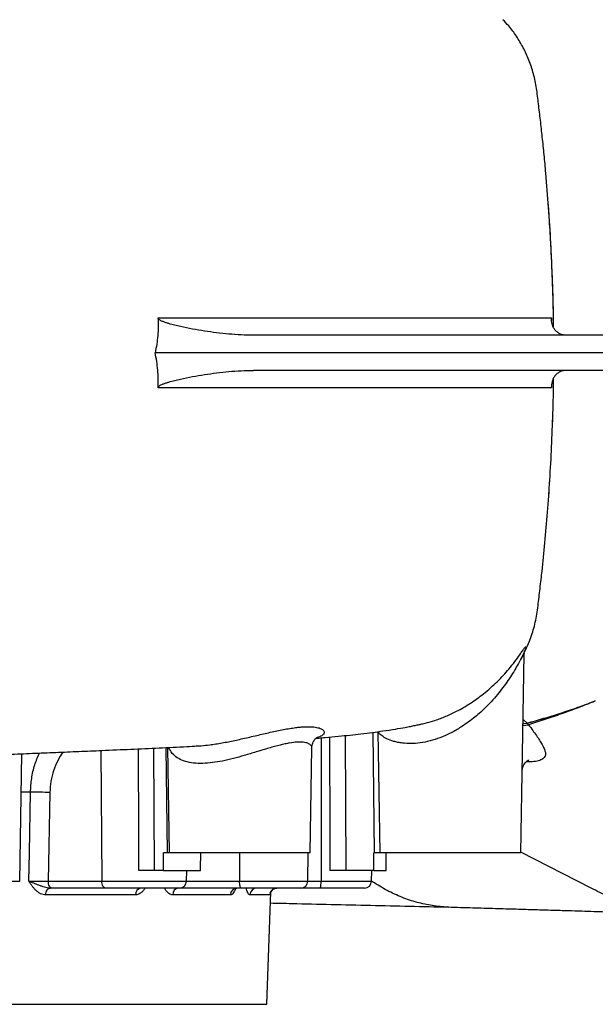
# Model space of a CAD drawing. Header units: millimetres. Extents: x 418 to 3682, y 625 to 3302.
# Tile 3 of 16: x 1358 to 1685, y 730 to 1289. Entities that reach past the tile are written whole.
import ezdxf

# ---------------------------------------------------------------- set-up
doc = ezdxf.new("R2010")
doc.units = ezdxf.units.MM

msp = doc.modelspace()

# ---------------------------------------------------------------- linework, layer by layer
at = {"color": 7, "linetype": 'Continuous', "lineweight": 25}
for p, q in [((1658.36, 1182.91), (1658.24, 1184.53)), ((1715.79, 1110.25), (1490.77, 1110.25)), ((1715.82, 1100.25), (1434.8, 1100.25)), ((1715.79, 1090.25), (1490.77, 1090.25)), ((1642.59, 816.25), (1644.56, 929.14)), ((1561.39, 885.09), (1562.59, 816.25)), ((1357.94, 800.18), (1359.2, 872.56)), ((1441.84, 876.11), (1442.88, 816.25)), ((1458.18, 876.96), (1458.78, 876.99)), ((1522.88, 816.25), (1523.92, 875.87)), ((1375.08, 850.55), (1374.19, 800.18)), ((1441.66, 816.25), (1439.56, 816.25)), ((1442.88, 816.25), (1441.66, 816.25)), ((1522.88, 816.25), (1442.88, 816.25)), ((1521.6, 800.18), (1521.88, 816.25)), ((1559.36, 816.25), (1559.08, 816.25)), ((1562.59, 816.25), (1559.36, 816.25)), ((1642.59, 816.25), (1562.59, 816.25)), ((1439.69, 806.25), (1434.28, 806.25)), ((1439.69, 806.25), (1460.65, 806.25)), ((1452.73, 800.18), (1452.83, 806.25)), ((1559.13, 806.25), (1543.19, 806.25)), ((1557.81, 800.18), (1557.91, 806.25)), ((1559.13, 806.25), (1566.12, 806.25)), ((1374.19, 800.18), (1404.62, 800.18)), ((1558.43, 799.83), (1557.81, 800.25)), ((1406.62, 796.25), (1376.19, 796.25)), ((1448.73, 796.25), (1406.62, 796.25)), ((1426.87, 796.25), (1426.88, 796.25)), ((1483.69, 796.25), (1449.32, 796.25)), ((1517.6, 796.25), (1483.69, 796.25)), ((1498.35, 730.25), (1500.58, 794.19)), ((1528.67, 796.25), (1517.6, 796.25)), ((1553.81, 796.25), (1528.67, 796.25)), ((1423.77, 792.39), (1372.68, 792.39)), ((1477.66, 792.39), (1444.86, 792.39)), ((1500.05, 792.39), (1488.75, 792.39)), ((813.35, 730.25), (1498.35, 730.25))]:
    msp.add_line(p, q, dxfattribs=at)
at = {"color": 1, "linetype": 'Continuous', "lineweight": 25}
for p, q in [((1660.06, 1120.07), (1660.08, 1118.55)), ((1660.08, 1081.94), (1660.06, 1080.43)), ((1660.63, 1059.77), (1660.69, 1062.24)), ((1643.91, 892), (1646.13, 889.92)), ((1558.62, 884.72), (1559.36, 816.25)), ((1529.24, 881.58), (1529.09, 800.18)), ((1542.89, 882.89), (1543.19, 806.25)), ((1403.98, 874.39), (1404.62, 800.18)), ((1433.86, 875.73), (1434.28, 806.25)), ((1440.92, 876.07), (1441.66, 816.25)), ((1364.08, 850.72), (1358.82, 850.73)), ((1682.47, 796.19), (1642.6, 816.74)), ((1482.8, 816.25), (1482.86, 800.18)), ((1302.04, 800.18), (1357.94, 800.18)), ((1404.62, 800.18), (1452.73, 800.18)), ((1452.73, 800.18), (1482.86, 800.18)), ((1482.86, 800.18), (1521.6, 800.18)), ((1521.6, 800.18), (1529.09, 800.18)), ((1529.09, 800.18), (1557.81, 800.18)), ((1449.32, 796.25), (1449.22, 796.28))]:
    msp.add_line(p, q, dxfattribs=at)
at = {"color": 1, "linetype": 'Continuous', "lineweight": 25, "flags": 128}
for points in [[(1643.87, 889.66), (1644.54, 889.79), (1646.13, 889.92)], [(1643.87, 889.6), (1644.58, 889.74), (1646.17, 889.87)], [(1643.85, 888.53), (1645.38, 888.86), (1647, 888.94)], [(1534.31, 806.25), (1534.27, 826.25), (1534.15, 882.03)], [(1425.66, 806.25), (1425.58, 826.25), (1425.38, 875.34)]]:
    msp.add_lwpolyline(points, dxfattribs=at)
at = {"color": 7, "linetype": 'Continuous', "lineweight": 25, "flags": 128}
for points in [[(1363.18, 800.11), (1363.47, 816.24), (1364.08, 850.72)], [(1376.19, 796.25), (1375.8, 796.32), (1375.43, 796.55), (1375.09, 796.91), (1374.79, 797.4), (1374.54, 797.99), (1374.35, 798.67), (1374.23, 799.41), (1374.19, 800.18)], [(1406.62, 796.25), (1406.24, 796.32), (1405.87, 796.55), (1405.52, 796.91), (1405.22, 797.4), (1404.97, 797.99), (1404.79, 798.67), (1404.67, 799.41), (1404.62, 800.18)], [(1483.69, 796.25), (1483.53, 796.32), (1483.38, 796.55), (1483.24, 796.91), (1483.11, 797.4), (1483.01, 797.99), (1482.93, 798.67), (1482.88, 799.41), (1482.86, 800.18)], [(1372.68, 792.39), (1372.74, 793.15), (1372.9, 793.88), (1373.13, 794.54), (1373.45, 795.13), (1373.82, 795.6), (1374.25, 795.96), (1374.72, 796.18), (1375.2, 796.25)]]:
    msp.add_lwpolyline(points, dxfattribs=at)
at = {"color": 7, "linetype": 'Continuous', "lineweight": 25}
for centre, radius, start, end in [((1364.89, 554.93), 295.79, 88.0257, 90.1571), ((1448.73, 800.25), 4, 270, 359), ((1517.6, 800.25), 4, 270, 359), ((1519.43, 799.22), 9.71, 342.1811, 5.6756), ((1553.81, 800.25), 4, 270, 359), ((1427.36, 792.68), 3.6, 97.7388, 184.5973), ((1448.55, 792.57), 3.69, 95.2422, 182.8214), ((1481.52, 792.39), 3.86, 91.9421, 179.9888), ((1492.68, 792.32), 3.93, 90.9664, 179.0238), ((1504.04, 792.25), 4, 90.0371, 178.0406)]:
    msp.add_arc(centre, radius, start, end, dxfattribs=at)
for centre, major_axis, ratio, start_param, end_param in [((1155.85, -43.1), (-294.55, 23861.27), 0.012341, 4.747839, 4.748259), ((1155.85, -43.1), (294.55, 23861.27), 0.012341, 4.748144, 4.748564), ((1155.85, 10520.21), (-259.3, 23861.27), 0.01366, 4.292962, 4.293421), ((1155.85, -10606.41), (259.3, 23861.27), 0.01366, 5.211247, 5.211724)]:
    msp.add_ellipse(centre, major_axis=major_axis, ratio=ratio, start_param=start_param, end_param=end_param, dxfattribs=at)
for points, knots in [([(1645.22, 1313.87), (1646.39, 1313.45), (1647.58, 1313.04), (1650, 1312.21), (1651.24, 1311.81), (1654.99, 1310.59), (1657.51, 1309.74), (1665.14, 1307.11), (1670.31, 1305.22), (1678.13, 1302.17), (1680.74, 1301.12), (1685.97, 1298.93), (1688.58, 1297.79), (1692.49, 1296), (1693.79, 1295.39), (1696.38, 1294.14), (1697.67, 1293.5), (1701.54, 1291.51), (1704.09, 1290.12), (1709.12, 1287.13), (1711.61, 1285.55), (1716.48, 1282.13), (1718.87, 1280.3), (1722.38, 1277.34), (1723.54, 1276.32), (1725.81, 1274.2), (1726.92, 1273.1), (1729.09, 1270.83), (1730.16, 1269.66), (1732.23, 1267.22), (1733.23, 1265.96), (1736.17, 1262.02), (1738, 1259.19), (1740.08, 1255.3), (1740.49, 1254.51), (1741.28, 1252.88), (1741.66, 1252.06), (1742.75, 1249.55), (1743.41, 1247.82), (1744.31, 1245.15), (1744.59, 1244.24), (1745.11, 1242.4), (1745.35, 1241.46), (1746.07, 1238.63), (1746.54, 1236.71), (1747.44, 1232.83), (1747.88, 1230.85), (1748.73, 1226.85), (1749.14, 1224.82), (1749.53, 1222.78)], [0, 0, 0, 0, 0.03125, 0.03125, 0.0625, 0.0625, 0.125, 0.125, 0.25, 0.25, 0.3125, 0.3125, 0.375, 0.375, 0.40625, 0.40625, 0.4375, 0.4375, 0.5, 0.5, 0.5625, 0.5625, 0.625, 0.625, 0.65625, 0.65625, 0.6875, 0.6875, 0.71875, 0.71875, 0.75, 0.75, 0.8125, 0.8125, 0.828125, 0.828125, 0.84375, 0.84375, 0.875, 0.875, 0.890625, 0.890625, 0.90625, 0.90625, 0.9375, 0.9375, 0.96875, 0.96875, 1, 1, 1, 1]), ([(1661.2, 1114.7), (1661.18, 1116.87), (1661.11, 1125.87), (1660.62, 1141.79), (1659.72, 1162.32), (1658.45, 1182.51), (1657.1, 1199.28), (1655.86, 1212.6), (1654.83, 1222.63), (1653.77, 1232.27), (1652.63, 1241.48), (1651.64, 1250.32), (1649.97, 1258.67), (1647.39, 1266.4), (1644.13, 1273.52), (1640.23, 1280.01), (1636.34, 1285.32), (1633.54, 1288.25), (1632.43, 1289.41)], [0, 0, 0, 0, 0.036033, 0.149689, 0.264635, 0.377673, 0.486073, 0.544206, 0.600147, 0.653836, 0.705304, 0.754579, 0.801598, 0.8467, 0.890003, 0.932046, 0.973044, 1, 1, 1, 1]), ([(1658.88, 1175.23), (1658.81, 1176.34), (1658.66, 1178.6), (1658.49, 1181.1), (1658.4, 1182.4), (1658.38, 1182.68)], [0, 0, 0, 0, 0.431646, 0.877857, 1, 1, 1, 1]), ([(1660.37, 1146.68), (1660.17, 1151.55), (1659.8, 1161.1), (1659.15, 1170.58), (1658.84, 1175.22)], [0, 0, 0, 0, 0.510802, 1, 1, 1, 1]), ([(1436.63, 1120.05), (1436.75, 1116.71), (1436.67, 1113.38), (1436.22, 1108.4), (1436.02, 1106.75), (1435.5, 1103.48), (1435.18, 1101.86), (1434.8, 1100.25)], [0, 0, 0, 0, 0.5, 0.5, 0.75, 0.75, 1, 1, 1, 1]), ([(1436.63, 1120.05), (1452.24, 1120.05), (1467.17, 1120.06), (1495.75, 1120.06), (1509.39, 1120.06), (1528.87, 1120.06), (1535.21, 1120.06), (1544.46, 1120.06), (1547.51, 1120.06), (1553.51, 1120.06), (1556.47, 1120.06), (1562.3, 1120.06), (1565.16, 1120.06), (1570.79, 1120.06), (1573.56, 1120.06), (1578.99, 1120.06), (1581.64, 1120.06), (1586.84, 1120.06), (1589.37, 1120.06), (1594.33, 1120.06), (1596.75, 1120.06), (1601.45, 1120.06), (1603.73, 1120.06), (1610.38, 1120.06), (1614.55, 1120.06), (1626.26, 1120.06), (1633.02, 1120.06), (1644.44, 1120.06), (1649.11, 1120.06), (1653.59, 1120.06), (1654.42, 1120.06), (1655.93, 1120.06), (1656.61, 1120.07), (1658.45, 1120.07), (1659.4, 1120.07), (1660.06, 1120.07)], [0, 0, 0, 0, 0.125, 0.125, 0.25, 0.25, 0.3125, 0.3125, 0.34375, 0.34375, 0.375, 0.375, 0.40625, 0.40625, 0.4375, 0.4375, 0.46875, 0.46875, 0.5, 0.5, 0.53125, 0.53125, 0.5625, 0.5625, 0.625, 0.625, 0.75, 0.75, 0.875, 0.875, 0.90625, 0.90625, 0.9375, 0.9375, 1, 1, 1, 1]), ([(1490.77, 1110.25), (1488.42, 1110.25), (1486.07, 1110.31), (1481.39, 1110.54), (1479.06, 1110.71), (1474.41, 1111.12), (1472.1, 1111.37), (1467.49, 1111.94), (1465.19, 1112.26), (1460.62, 1112.96), (1458.34, 1113.35), (1453.81, 1114.19), (1451.55, 1114.64), (1448.19, 1115.4), (1447.07, 1115.66), (1444.84, 1116.22), (1443.74, 1116.51), (1442.08, 1117), (1441.54, 1117.17), (1440.45, 1117.54), (1439.9, 1117.73), (1439.1, 1118.06), (1438.84, 1118.18), (1438.31, 1118.43), (1438.05, 1118.56), (1437.55, 1118.86), (1437.3, 1119.03), (1436.97, 1119.34), (1436.87, 1119.46), (1436.74, 1119.66), (1436.71, 1119.73), (1436.65, 1119.89), (1436.64, 1119.97), (1436.63, 1120.05)], [0, 0, 0, 0, 0.125, 0.125, 0.25, 0.25, 0.375, 0.375, 0.5, 0.5, 0.625, 0.625, 0.75, 0.75, 0.8125, 0.8125, 0.875, 0.875, 0.90625, 0.90625, 0.9375, 0.9375, 0.953125, 0.953125, 0.96875, 0.96875, 0.984375, 0.984375, 0.992188, 0.992188, 0.996094, 0.996094, 1, 1, 1, 1]), ([(1668.31, 1110.25), (1667.54, 1110.25), (1666.82, 1110.35), (1665.83, 1110.63), (1665.51, 1110.74), (1664.9, 1110.99), (1664.6, 1111.13), (1663.78, 1111.6), (1663.29, 1111.97), (1662.41, 1112.77), (1662.03, 1113.21), (1661.36, 1114.15), (1661.08, 1114.65), (1660.62, 1115.67), (1660.44, 1116.19), (1660.18, 1117.27), (1660.09, 1117.82), (1660.03, 1118.66), (1660.02, 1118.94), (1660.02, 1119.36), (1660.02, 1119.5), (1660.04, 1119.79), (1660.05, 1119.93), (1660.06, 1120.07)], [0, 0, 0, 0, 0.125, 0.125, 0.1875, 0.1875, 0.25, 0.25, 0.375, 0.375, 0.5, 0.5, 0.625, 0.625, 0.75, 0.75, 0.875, 0.875, 0.9375, 0.9375, 0.96875, 0.96875, 1, 1, 1, 1]), ([(1436.63, 1080.45), (1436.75, 1083.79), (1436.67, 1087.12), (1436.22, 1092.1), (1436.02, 1093.75), (1435.5, 1097.02), (1435.18, 1098.64), (1434.8, 1100.25)], [0, 0, 0, 0, 0.5, 0.5, 0.75, 0.75, 1, 1, 1, 1]), ([(1436.63, 1080.45), (1436.64, 1080.62), (1436.7, 1080.77), (1436.87, 1081.05), (1436.98, 1081.16), (1437.2, 1081.37), (1437.32, 1081.47), (1437.56, 1081.64), (1437.69, 1081.72), (1438.07, 1081.95), (1438.33, 1082.08), (1438.85, 1082.33), (1439.12, 1082.44), (1439.92, 1082.77), (1440.47, 1082.97), (1441.56, 1083.33), (1442.11, 1083.51), (1443.76, 1083.99), (1444.87, 1084.29), (1447.09, 1084.85), (1448.21, 1085.11), (1451.58, 1085.86), (1453.83, 1086.31), (1458.36, 1087.15), (1460.63, 1087.54), (1467.48, 1088.59), (1472.08, 1089.17), (1479.04, 1089.79), (1481.38, 1089.96), (1486.06, 1090.19), (1488.41, 1090.25), (1490.77, 1090.25)], [0, 0, 0, 0, 0.007813, 0.007813, 0.015625, 0.015625, 0.023438, 0.023438, 0.03125, 0.03125, 0.046875, 0.046875, 0.0625, 0.0625, 0.09375, 0.09375, 0.125, 0.125, 0.1875, 0.1875, 0.25, 0.25, 0.375, 0.375, 0.5, 0.5, 0.75, 0.75, 0.875, 0.875, 1, 1, 1, 1]), ([(1654.41, 974.09), (1654.98, 979.48), (1656.16, 990.61), (1657.66, 1007.82), (1658.98, 1025.91), (1660.04, 1044.58), (1660.77, 1063.43), (1661.16, 1077.2), (1661.21, 1084.64), (1661.21, 1085.84)], [0, 0, 0, 0, 0.145146, 0.299894, 0.462731, 0.630976, 0.80074, 0.967832, 1, 1, 1, 1]), ([(1668.31, 1090.25), (1667.54, 1090.25), (1666.82, 1090.14), (1665.83, 1089.87), (1665.51, 1089.76), (1664.9, 1089.51), (1664.6, 1089.37), (1663.78, 1088.9), (1663.29, 1088.53), (1662.41, 1087.73), (1662.03, 1087.29), (1661.36, 1086.34), (1661.08, 1085.85), (1660.62, 1084.83), (1660.44, 1084.31), (1660.18, 1083.23), (1660.09, 1082.68), (1660.03, 1081.84), (1660.02, 1081.56), (1660.02, 1081.14), (1660.02, 1081), (1660.04, 1080.71), (1660.05, 1080.57), (1660.06, 1080.43)], [0, 0, 0, 0, 0.125, 0.125, 0.1875, 0.1875, 0.25, 0.25, 0.375, 0.375, 0.5, 0.5, 0.625, 0.625, 0.75, 0.75, 0.875, 0.875, 0.9375, 0.9375, 0.96875, 0.96875, 1, 1, 1, 1]), ([(1660.06, 1080.43), (1659.4, 1080.43), (1658.46, 1080.43), (1656.62, 1080.43), (1655.94, 1080.43), (1654.43, 1080.44), (1653.6, 1080.44), (1649.13, 1080.44), (1644.47, 1080.44), (1633.06, 1080.44), (1626.32, 1080.44), (1614.63, 1080.44), (1610.47, 1080.44), (1603.83, 1080.44), (1601.55, 1080.44), (1596.86, 1080.44), (1594.45, 1080.44), (1589.5, 1080.44), (1586.97, 1080.44), (1581.78, 1080.44), (1579.13, 1080.44), (1573.72, 1080.44), (1570.95, 1080.44), (1565.33, 1080.44), (1562.48, 1080.44), (1556.66, 1080.44), (1553.7, 1080.44), (1547.7, 1080.44), (1544.66, 1080.44), (1535.42, 1080.44), (1529.08, 1080.44), (1509.58, 1080.44), (1495.92, 1080.44), (1474.42, 1080.44), (1467.09, 1080.44), (1455.83, 1080.44), (1452.04, 1080.44), (1444.39, 1080.44), (1440.53, 1080.45), (1436.63, 1080.45)], [0, 0, 0, 0, 0.0625, 0.0625, 0.09375, 0.09375, 0.125, 0.125, 0.25, 0.25, 0.375, 0.375, 0.4375, 0.4375, 0.46875, 0.46875, 0.5, 0.5, 0.53125, 0.53125, 0.5625, 0.5625, 0.59375, 0.59375, 0.625, 0.625, 0.65625, 0.65625, 0.6875, 0.6875, 0.75, 0.75, 0.875, 0.875, 0.9375, 0.9375, 0.96875, 0.96875, 1, 1, 1, 1]), ([(1658.27, 1016.33), (1658.28, 1016.52), (1658.36, 1017.53), (1658.52, 1019.8), (1658.66, 1022), (1658.74, 1023.13)], [0, 0, 0, 0, 0.097115, 0.539154, 1, 1, 1, 1]), ([(1644.62, 930.3), (1644.81, 930.64), (1645.92, 932.66), (1647.97, 937.51), (1650.53, 945.08), (1652.16, 954.3), (1653.25, 964.03), (1654.01, 970.69), (1654.41, 974.09)], [0, 0, 0, 0, 0.0262, 0.15322, 0.349906, 0.555761, 0.772478, 1, 1, 1, 1]), ([(1644.52, 929.14), (1644.53, 929.27), (1644.53, 929.67), (1644.6, 930.2), (1644.69, 930.69), (1644.77, 930.99), (1644.81, 931.12), (1644.79, 931.06), (1644.68, 930.79), (1644.46, 930.25), (1644.09, 929.41), (1643.53, 928.28), (1643.02, 927.3), (1642.65, 926.67), (1642.6, 926.58)], [0, 0, 0, 0, 0.0244588, 0.0753578, 0.1266228, 0.1820822, 0.2458462, 0.3221208, 0.4140276, 0.5227366, 0.6464117, 0.7995889, 0.9711024, 1, 1, 1, 1]), ([(1646.13, 889.92), (1647.68, 890.37), (1649.25, 890.82), (1651.63, 891.5), (1652.43, 891.73), (1654.03, 892.19), (1654.83, 892.43), (1658.83, 893.61), (1662.06, 894.61), (1668.54, 896.71), (1671.79, 897.8), (1678.33, 900.11), (1681.62, 901.31), (1684.9, 902.57)], [0, 0, 0, 0, 0.125, 0.125, 0.1875, 0.1875, 0.25, 0.25, 0.5, 0.5, 0.75, 0.75, 1, 1, 1, 1]), ([(1646.17, 889.87), (1647.72, 890.32), (1649.28, 890.78), (1651.66, 891.46), (1652.46, 891.69), (1654.06, 892.15), (1654.85, 892.39), (1658.86, 893.58), (1662.08, 894.58), (1668.55, 896.69), (1671.81, 897.79), (1676.71, 899.52), (1678.34, 900.11), (1680.8, 901.02), (1681.62, 901.32), (1683.26, 901.94), (1684.08, 902.25), (1684.9, 902.57)], [0, 0, 0, 0, 0.125, 0.125, 0.1875, 0.1875, 0.25, 0.25, 0.5, 0.5, 0.75, 0.75, 0.875, 0.875, 0.9375, 0.9375, 1, 1, 1, 1]), ([(1684.9, 902.57), (1683.29, 901.89), (1681.67, 901.23), (1678.44, 899.95), (1676.83, 899.32), (1672.01, 897.47), (1668.81, 896.3), (1662.45, 894.06), (1659.29, 892.98), (1655.39, 891.7), (1654.61, 891.45), (1653.05, 890.95), (1652.28, 890.7), (1649.98, 889.96), (1648.47, 889.45), (1647, 888.94)], [0, 0, 0, 0, 0.125, 0.125, 0.25, 0.25, 0.5, 0.5, 0.75, 0.75, 0.8125, 0.8125, 0.875, 0.875, 1, 1, 1, 1]), ([(1526.22, 881.32), (1526.75, 881.36), (1528.55, 881.51), (1532.88, 881.9), (1538.88, 882.46), (1545.59, 883.16), (1552.06, 883.89), (1558.28, 884.66), (1564.86, 885.56), (1571, 886.5), (1576.08, 887.38), (1579.8, 888.08), (1582.4, 888.61), (1584.7, 889.1), (1586.58, 889.52), (1587.73, 889.8), (1588.19, 889.91)], [0, 0, 0, 0, 0.020608, 0.069684, 0.172592, 0.265998, 0.359388, 0.462321, 0.560462, 0.685626, 0.784905, 0.840087, 0.892307, 0.93435, 0.973431, 1, 1, 1, 1]), ([(1588.19, 889.94), (1590.07, 890.44), (1594.02, 891.49), (1598.01, 892.9), (1599.98, 893.83), (1599.98, 893.83)], [0, 0, 0, 0, 0.475435, 0.999998, 1, 1, 1, 1]), ([(1647, 888.94), (1648.63, 886.8), (1650.11, 884.8), (1652.06, 881.98), (1652.67, 881.08), (1653.49, 879.78), (1653.76, 879.35), (1654.25, 878.52), (1654.49, 878.11), (1655.14, 876.93), (1655.5, 876.19), (1656.08, 874.83), (1656.3, 874.2), (1656.5, 873.34), (1656.55, 873.06), (1656.6, 872.54), (1656.6, 872.3), (1656.56, 871.84), (1656.52, 871.63), (1656.42, 871.33), (1656.38, 871.24), (1656.31, 871.11), (1656.27, 871.04), (1656.23, 870.98), (1656.2, 870.94), (1656.19, 870.92), (1656.17, 870.9)], [0, 0, 0, 0, 0.25, 0.25, 0.375, 0.375, 0.4375, 0.4375, 0.5, 0.5, 0.625, 0.625, 0.75, 0.75, 0.8125, 0.8125, 0.875, 0.875, 0.9375, 0.9375, 0.96875, 0.96875, 0.984375, 0.992188, 0.992188, 1, 1, 1, 1]), ([(1523.94, 875.85), (1523.93, 876.06), (1523.91, 876.81), (1524.19, 877.99), (1524.67, 879.26), (1525.26, 880.26), (1525.85, 880.98), (1526.36, 881.46), (1526.72, 881.73), (1526.9, 881.83), (1526.87, 881.81), (1526.87, 881.81)], [0, 0, 0, 0, 0.054764, 0.186361, 0.313703, 0.437799, 0.560575, 0.684502, 0.812197, 0.946505, 1, 1, 1, 1]), ([(1322.53, 871.13), (1327.47, 871.32), (1337.28, 871.7), (1351.48, 872.25), (1365.18, 872.79), (1378.51, 873.33), (1391.7, 873.87), (1405.96, 874.47), (1421.2, 875.14), (1437.27, 875.88), (1449.78, 876.49), (1456.82, 876.86), (1458.78, 876.96)], [0, 0, 0, 0, 0.098788, 0.196215, 0.289857, 0.383182, 0.478036, 0.574411, 0.697445, 0.822851, 0.950616, 1, 1, 1, 1]), ([(1643.41, 862.98), (1643.42, 863.23), (1643.45, 863.79), (1643.71, 864.97), (1644.25, 866.24), (1645.05, 867.4), (1645.89, 868.22), (1646.58, 868.7), (1647.02, 868.94), (1647.22, 869.01), (1647.19, 869), (1647.18, 869)], [0, 0, 0, 0, 0.090517, 0.204206, 0.339009, 0.481195, 0.613213, 0.734357, 0.850005, 0.96577, 1, 1, 1, 1]), ([(1434.28, 806.25), (1433.72, 806.25), (1433.11, 806.25), (1432.11, 806.25), (1431.76, 806.25), (1431.05, 806.25), (1430.68, 806.25), (1429.94, 806.25), (1429.56, 806.25), (1428.8, 806.25), (1428.4, 806.25), (1427.22, 806.25), (1426.44, 806.25), (1425.66, 806.25)], [0, 0, 0, 0, 0.25, 0.25, 0.375, 0.375, 0.5, 0.5, 0.625, 0.625, 0.75, 0.75, 1, 1, 1, 1]), ([(1543.19, 806.25), (1542.57, 806.25), (1541.91, 806.25), (1540.85, 806.25), (1540.48, 806.25), (1539.73, 806.25), (1539.35, 806.25), (1538.59, 806.25), (1538.2, 806.25), (1537.42, 806.25), (1537.03, 806.25), (1535.84, 806.25), (1535.07, 806.25), (1534.31, 806.25)], [0, 0, 0, 0, 0.25, 0.25, 0.375, 0.375, 0.5, 0.5, 0.625, 0.625, 0.75, 0.75, 1, 1, 1, 1]), ([(1363.18, 800.11), (1363.57, 800.11), (1363.98, 800.11), (1364.84, 800.11), (1365.29, 800.11), (1366.2, 800.11), (1366.66, 800.11), (1367.62, 800.12), (1368.11, 800.12), (1369.08, 800.13), (1369.56, 800.13), (1370.29, 800.14), (1370.53, 800.14), (1371.01, 800.14), (1371.25, 800.15), (1372.44, 800.16), (1373.34, 800.17), (1374.19, 800.18)], [0, 0, 0, 0, 0.125, 0.125, 0.25, 0.25, 0.375, 0.375, 0.5, 0.5, 0.625, 0.625, 0.6875, 0.6875, 0.75, 0.75, 1, 1, 1, 1]), ([(1372.68, 792.39), (1372.19, 792.39), (1371.71, 792.45), (1370.76, 792.68), (1370.3, 792.85), (1369.61, 793.17), (1369.38, 793.3), (1368.94, 793.56), (1368.73, 793.7), (1368.09, 794.14), (1367.69, 794.48), (1366.9, 795.21), (1366.53, 795.6), (1365.8, 796.43), (1365.45, 796.86), (1364.78, 797.76), (1364.45, 798.22), (1363.97, 798.92), (1363.81, 799.16), (1363.57, 799.51), (1363.49, 799.63), (1363.34, 799.87), (1363.26, 799.99), (1363.18, 800.11)], [0, 0, 0, 0, 0.125, 0.125, 0.25, 0.25, 0.3125, 0.3125, 0.375, 0.375, 0.5, 0.5, 0.625, 0.625, 0.75, 0.75, 0.875, 0.875, 0.9375, 0.9375, 0.96875, 0.96875, 1, 1, 1, 1]), ([(1375.2, 796.25), (1374.66, 796.25), (1374.13, 796.31), (1373.07, 796.51), (1372.54, 796.64), (1371.49, 796.95), (1370.96, 797.12), (1369.93, 797.48), (1369.41, 797.67), (1367.87, 798.23), (1366.87, 798.61), (1365.43, 799.17), (1364.96, 799.36), (1364.27, 799.64), (1364.05, 799.74), (1363.61, 799.92), (1363.39, 800.02), (1363.18, 800.11)], [0, 0, 0, 0, 0.125, 0.125, 0.25, 0.25, 0.375, 0.375, 0.5, 0.5, 0.75, 0.75, 0.875, 0.875, 0.9375, 0.9375, 1, 1, 1, 1]), ([(1601.27, 785.53), (1601.22, 785.52), (1598.25, 785.43), (1592.35, 786.22), (1583.64, 787.95), (1575.04, 790.88), (1566.6, 794.73), (1561.15, 798.13), (1558.43, 799.83)], [0, 0, 0, 0, 0.003124, 0.202654, 0.402256, 0.60178, 0.801078, 1, 1, 1, 1]), ([(1479.89, 795.75), (1479.88, 795.75), (1479.85, 795.71), (1479.98, 795.85), (1480.4, 796.08), (1480.96, 796.27), (1481.31, 796.23), (1481.37, 796.23)], [0, 0, 0, 0, 0.035965, 0.326766, 0.599687, 0.929815, 1, 1, 1, 1]), ([(1500.27, 793.43), (1500.27, 793.43), (1500.27, 793.42), (1500.31, 793.6), (1500.45, 793.99), (1500.75, 794.54), (1501.26, 795.16), (1501.99, 795.73), (1502.91, 796.11), (1503.63, 796.29), (1504.01, 796.24), (1504.03, 796.24)], [0, 0, 0, 0, 0.081711, 0.179211, 0.269919, 0.382231, 0.513719, 0.660935, 0.820774, 0.987371, 1, 1, 1, 1]), ([(1746.24, 781.64), (1745.55, 781.6), (1741.37, 781.32), (1733.68, 781.67), (1723.22, 782.73), (1712.81, 784.76), (1702.52, 787.66), (1692.35, 791.39), (1685.77, 794.59), (1682.47, 796.19)], [0, 0, 0, 0, 0.031716, 0.192094, 0.352797, 0.513879, 0.675404, 0.837424, 1, 1, 1, 1]), ([(1500.36, 787.8), (1504.44, 787.71), (1516.09, 787.45), (1535.05, 787.02), (1557.37, 786.51), (1579.62, 786), (1594.17, 785.68), (1601.48, 785.51)], [0, 0, 0, 0, 0.11615, 0.331502, 0.550996, 0.774575, 1, 1, 1, 1]), ([(1601.27, 785.52), (1605.96, 785.38), (1615.04, 785.12), (1627.92, 784.74), (1639.75, 784.39), (1650.55, 784.06), (1660.31, 783.76), (1669.09, 783.5), (1676.94, 783.26), (1683.93, 783.05), (1690.13, 782.86), (1695.55, 782.71), (1700.21, 782.57), (1704.48, 782.45), (1708.84, 782.32), (1713.71, 782.19), (1719.18, 782.04), (1725.22, 781.88), (1731.86, 781.7), (1736.45, 781.59), (1738.85, 781.53)], [0, 0, 0, 0, 0.093665, 0.1814072, 0.2632541, 0.3392183, 0.4093026, 0.4724082, 0.52983, 0.5815581, 0.6275814, 0.6685688, 0.7036194, 0.7333367, 0.7657111, 0.8031924, 0.844977, 0.8916962, 0.9433634, 1, 1, 1, 1])]:
    msp.add_open_spline(points, degree=3, knots=knots, dxfattribs=at)
at = {"color": 1, "linetype": 'Continuous', "lineweight": 25}
for points, knots in [([(1661.21, 1114.68), (1661.2, 1116.53), (1661.14, 1125.18), (1660.86, 1135.86), (1660.46, 1144.66), (1660.37, 1146.68)], [0, 0, 0, 0, 0.172689, 0.810085, 1, 1, 1, 1]), ([(1644.53, 929.14), (1644.53, 929.25), (1644.54, 929.52), (1644.25, 929.21), (1643.75, 928.42), (1643.12, 927.28), (1642.19, 925.57), (1640.73, 922.88), (1638.58, 919.17), (1636.06, 915.18), (1633.25, 911.15), (1630.16, 907.12), (1626.74, 903.1), (1622.3, 898.43), (1617.67, 894.23), (1612.94, 890.57), (1608.73, 887.68), (1603.79, 884.77), (1598.18, 882.13), (1592.42, 880.11), (1586.82, 878.82), (1581.43, 878.25), (1577.7, 878.34), (1574.85, 878.64), (1572.76, 878.99), (1569.64, 879.76), (1566.43, 881.02), (1563.65, 882.68), (1561.95, 884.15), (1561.67, 884.83), (1561.54, 885.12)], [0, 0, 0, 0, 0.015471, 0.037357, 0.06016, 0.078404, 0.096664, 0.134487, 0.175792, 0.217524, 0.257629, 0.297735, 0.338789, 0.379837, 0.442544, 0.474676, 0.5068, 0.549673, 0.593462, 0.634795, 0.677434, 0.717925, 0.759785, 0.771239, 0.795658, 0.820081, 0.870577, 0.917024, 0.964638, 1, 1, 1, 1]), ([(1599.98, 893.83), (1602.03, 894.74), (1605.51, 896.3), (1610.14, 898.87), (1614.05, 901.27), (1617.8, 903.84), (1621.64, 906.74), (1625.48, 909.96), (1629.27, 913.5), (1632.75, 917.1), (1636.12, 920.96), (1639.27, 924.97), (1641.71, 928.38), (1643.39, 930.85), (1644.42, 932.33), (1645.09, 933.17), (1645.44, 933.42), (1645.49, 933.09), (1645.33, 932.36), (1644.97, 931.48), (1644.81, 931.08)], [0, 0, 0, 0, 0.0710224, 0.1207964, 0.1709878, 0.2223234, 0.2739868, 0.3378125, 0.4021125, 0.4677896, 0.5339085, 0.6147091, 0.6966551, 0.74772, 0.799611, 0.8402638, 0.8818285, 0.9224309, 0.9639601, 1, 1, 1, 1]), ([(1458.78, 876.99), (1459.54, 877.02), (1461.84, 877.13), (1465.4, 877.55), (1469.35, 878.11), (1474.07, 878.91), (1478.91, 879.87), (1483.85, 880.95), (1487.7, 881.83), (1491.64, 882.74), (1495.53, 883.65), (1499.4, 884.54), (1503.19, 885.37), (1506.9, 886.13), (1510.47, 886.79), (1513.75, 887.29), (1516.72, 887.65), (1519.4, 887.86), (1521.87, 887.93), (1524, 887.86), (1526.41, 887.6), (1528.27, 887.14), (1529.61, 886.51), (1530.34, 885.97), (1530.8, 885.37), (1530.97, 884.74), (1530.84, 884.08), (1530.4, 883.43), (1529.62, 882.79), (1528.47, 882.21), (1527.54, 881.84), (1526.92, 881.7), (1526.91, 881.7)], [0, 0, 0, 0, 0.020518, 0.062059, 0.090204, 0.119372, 0.178583, 0.208655, 0.241595, 0.274739, 0.308502, 0.342473, 0.377542, 0.412846, 0.448911, 0.485248, 0.518165, 0.551299, 0.585123, 0.619187, 0.649569, 0.711151, 0.742399, 0.773343, 0.804456, 0.836099, 0.867928, 0.900206, 0.932698, 0.965902, 0.999376, 1, 1, 1, 1]), ([(1523.84, 875.85), (1523.87, 875.96), (1524.03, 876.56), (1523.33, 877.53), (1521.73, 878.56), (1519.14, 879.16), (1515.6, 879.22), (1512.56, 878.84), (1509.95, 878.39), (1508, 877.99), (1505.06, 877.29), (1501.94, 876.45), (1497.7, 875.23), (1492.22, 873.55), (1485.71, 871.58), (1479.27, 869.8), (1473.21, 868.39), (1467.36, 867.4), (1461.82, 866.94), (1456.57, 867.12), (1451.95, 868.04), (1448.1, 869.7), (1445.1, 872.03), (1443.28, 874.45), (1442.82, 875.8), (1442.69, 876.16)], [0, 0, 0, 0, 0.011836, 0.065592, 0.115661, 0.167105, 0.218714, 0.272095, 0.276152, 0.305185, 0.33422, 0.364298, 0.394379, 0.450602, 0.508293, 0.559291, 0.611483, 0.659755, 0.70938, 0.760648, 0.813847, 0.865835, 0.919464, 0.978929, 1, 1, 1, 1]), ([(1364.08, 850.72), (1364.23, 853.32), (1364.55, 858.59), (1366.27, 866.13), (1368.19, 870.73), (1369.12, 872.95)], [0, 0, 0, 0, 0.33496, 0.679389, 1, 1, 1, 1]), ([(1382.5, 873.49), (1381.47, 871.9), (1379.34, 868.63), (1377.05, 862.99), (1375.47, 856.89), (1375.21, 852.66), (1375.08, 850.55)], [0, 0, 0, 0, 0.2394105, 0.4926427, 0.746338, 1, 1, 1, 1]), ([(1656.17, 870.9), (1656.17, 870.9), (1656.03, 870.59), (1655.61, 870.01), (1654.34, 869.09), (1651.96, 868.31), (1648.83, 867.9), (1646.42, 867.92), (1645.63, 867.93)], [0, 0, 0, 0, 0.000002, 0.158359, 0.316709, 0.59199, 0.867227, 1, 1, 1, 1]), ([(1429.19, 796.25), (1429.07, 796.06), (1428.6, 795.3), (1427.62, 794.23), (1426.35, 793.17), (1425.04, 792.52), (1424.19, 792.43), (1423.77, 792.39)], [0, 0, 0, 0, 0.0813024, 0.330853, 0.5798934, 0.790093, 1, 1, 1, 1]), ([(1444.86, 792.39), (1444.49, 792.43), (1443.76, 792.52), (1442.63, 793.17), (1441.54, 794.23), (1440.7, 795.3), (1440.3, 796.06), (1440.2, 796.25)], [0, 0, 0, 0, 0.209907, 0.420107, 0.669147, 0.918698, 1, 1, 1, 1]), ([(1480.72, 796.14), (1480.66, 795.99), (1480.41, 795.26), (1479.86, 794.24), (1479.13, 793.16), (1478.39, 792.52), (1477.9, 792.43), (1477.66, 792.39)], [0, 0, 0, 0, 0.065637, 0.319443, 0.57273, 0.786514, 1, 1, 1, 1]), ([(1488.75, 792.39), (1488.57, 792.43), (1488.22, 792.52), (1487.69, 793.17), (1487.18, 794.23), (1486.78, 795.3), (1486.59, 796.06), (1486.55, 796.25)], [0, 0, 0, 0, 0.209907, 0.4201066, 0.669147, 0.9186976, 1, 1, 1, 1]), ([(1500.29, 793.43), (1500.28, 793.35), (1500.24, 792.94), (1500.16, 792.53), (1500.09, 792.44), (1500.05, 792.39)], [0, 0, 0, 0, 0.121327, 0.56097, 1, 1, 1, 1])]:
    msp.add_open_spline(points, degree=3, knots=knots, dxfattribs=at)
at = {"color": 7, "linetype": 'Continuous', "lineweight": 25}
for points in [[(1646.13, 889.92), (1646.14, 889.9), (1646.15, 889.88), (1646.17, 889.87)], [(1646.17, 889.87), (1646.45, 889.56), (1646.72, 889.25), (1647, 888.94)], [(1376.19, 796.25), (1375.86, 796.25), (1375.53, 796.25), (1375.2, 796.25)], [(1449.32, 796.25), (1448.95, 796.25), (1448.58, 796.25), (1448.21, 796.25)]]:
    msp.add_open_spline(points, degree=3, dxfattribs=at)

doc.saveas('drawing.dxf')
